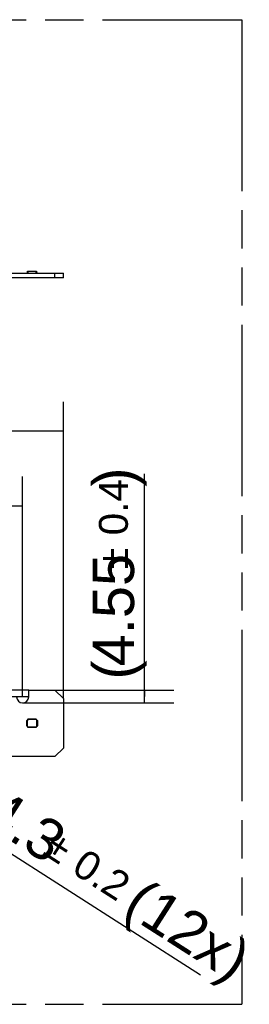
# Model space of a CAD drawing. Header units: millimetres. Extents: x 0 to 210, y 0 to 297.
# Tile 50 of 59: x 139 to 151, y 133 to 183. Entities that reach past the tile are written whole.
import ezdxf
from ezdxf.enums import TextEntityAlignment as Align

# ---------------------------------------------------------------- set-up
doc = ezdxf.new("R2010")
doc.units = ezdxf.units.MM
doc.header["$LTSCALE"] = 19.36
doc.linetypes.add('PHANTOM', pattern=[0.8, 0.45, -0.05, 0.1, -0.05, 0.1, -0.05])
doc.layers.get('0').update_dxf_attribs({"linetype": 'CONTINUOUS'})
doc.layers.add('DEFAULT_3', color=7, linetype='PHANTOM')
doc.layers.add('Z_DIM_2D', color=7, linetype='CONTINUOUS')
doc.styles.add('TEXTSTYLE_3', font='helveticaneueltw1g-ltcn.otf')
doc.styles.add('TEXTSTYLE_4', font='gdt', dxfattribs={"width": 0.7})
doc.dimstyles.new('DIMSTYLE_2', dxfattribs={"dimtxt": 2.1, "dimasz": 3.5, "dimexe": 1.5, "dimexo": 0, "dimgap": 0.525, "dimtad": 1, "dimlfac": 7.000007, "dimdsep": 46, "dimtxsty": 'TEXTSTYLE_3', "dimblk": '_FILLED', "dimblk1": '_FILLED', "dimblk2": '_FILLED', "dimcen": 0.09, "dimclrt": 5, "dimazin": 2, "dimtol": 1, "dimtp": 0.3, "dimtm": 0.3, "dimtfac": 1, "dimtofl": 0, "dimtmove": 0, "dimatfit": 3, "dimldrblk": '_FILLED', "dimfxl": 0, "dimtolj": 1, "dimarcsym": 0})
doc.dimstyles.new('DIMSTYLE_3', dxfattribs={"dimtxt": 2.1, "dimasz": 3.5, "dimexe": 1.5, "dimexo": 0, "dimgap": 0.525, "dimtad": 1, "dimlfac": 7.000007, "dimdsep": 46, "dimtxsty": 'TEXTSTYLE_3', "dimblk": '_FILLED', "dimblk1": '_FILLED', "dimblk2": '_FILLED', "dimcen": 0.09, "dimclrt": 5, "dimazin": 2, "dimtol": 1, "dimtp": 0.4, "dimtm": 0.4, "dimtfac": 1, "dimtofl": 0, "dimtmove": 0, "dimatfit": 3, "dimldrblk": '_FILLED', "dimfxl": 0, "dimtolj": 1, "dimarcsym": 0})
doc.dimstyles.new('DIMSTYLE_4', dxfattribs={"dimtxt": 2.1, "dimasz": 3.5, "dimexe": 1.5, "dimexo": 0, "dimtad": 1, "dimlfac": 7.000007, "dimdsep": 46, "dimtxsty": 'TEXTSTYLE_3', "dimblk": '_FILLED', "dimblk1": '_FILLED', "dimblk2": '_FILLED', "dimcen": 0.09, "dimclrt": 5, "dimazin": 2, "dimtol": 1, "dimtp": 0.2, "dimtm": 0.2, "dimtfac": 1, "dimtofl": 0, "dimtmove": 0, "dimatfit": 1, "dimldrblk": '_FILLED', "dimfxl": 0, "dimtolj": 1, "dimarcsym": 0})

# ---------------------------------------------------------------- blocks, each defined once
blk = doc.blocks.new('*D7')
at = {"layer": 'Z_DIM_2D', "color": 2, "linetype": 'Continuous', "transparency": 16777216}
for p, q in [((63.287, 148.295), (63.287, 159.484)), ((139.001, 148.295), (139.001, 159.484)), ((63.287, 157.984), (101.144, 157.984)), ((139.001, 157.984), (101.144, 157.984))]:
    blk.add_line(p, q, dxfattribs=at)
at = {"layer": 'Z_DIM_2D', "color": 5, "linetype": 'Continuous', "transparency": 16777216}
for s, height, style, p in [('530', 2.1, 'TEXTSTYLE_3', (99.052, 158.509)), ('`', 1.47, 'TEXTSTYLE_4', (102.025, 158.824)), ('0.3', 1.47, 'TEXTSTYLE_3', (104.117, 158.824))]:
    blk.add_text(s, height=height, dxfattribs=dict(at, style=style)).set_placement(p, align=Align.CENTER)
blk = doc.blocks.new('_FILLED')
at = {"color": 0, "linetype": 'ByBlock'}
blk.add_solid([(0, 0), (-1, 0.125), (-1, -0.125)], dxfattribs=at)
blk = doc.blocks.new('_NONE')
blk = doc.blocks.new('*D8')
at = {"layer": 'Z_DIM_2D', "color": 2, "linetype": 'Continuous', "transparency": 16777216}
for p, q in [((61.215, 148.209), (61.215, 163.278)), ((141.072, 148.209), (141.072, 163.278)), ((61.215, 161.778), (101.144, 161.778)), ((141.072, 161.778), (101.144, 161.778))]:
    blk.add_line(p, q, dxfattribs=at)
at = {"layer": 'Z_DIM_2D', "color": 5, "linetype": 'Continuous', "transparency": 16777216}
for s, height, style, p in [('559', 2.1, 'TEXTSTYLE_3', (99.052, 162.303)), ('`', 1.47, 'TEXTSTYLE_4', (102.025, 162.618)), ('0.4', 1.47, 'TEXTSTYLE_3', (104.117, 162.618))]:
    blk.add_text(s, height=height, dxfattribs=dict(at, style=style)).set_placement(p, align=Align.CENTER)
blk = doc.blocks.new('_CLOSED')
at = {"color": 0, "linetype": 'ByBlock'}
for p, q in [((0, 0), (-1, 0.125)), ((-1, 0.125), (-1, -0.125)), ((-1, -0.125), (0, 0)), ((-1, 0), (0, 0))]:
    blk.add_line(p, q, dxfattribs=at)
blk = doc.blocks.new('*D11')
at = {"layer": 'Z_DIM_2D', "color": 2, "linetype": 'Continuous', "transparency": 16777216}
blk.add_line((130.331, 145.5), (148.027, 134.179), dxfattribs=at)
at = {"layer": 'Z_DIM_2D', "color": 2, "linetype": 'Continuous', "transparency": 16777216, "xscale": 3.5, "yscale": 3.5, "zscale": 3.5, "rotation": 147.3913147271}
blk.add_blockref('_CLOSED', (130.331, 145.5), dxfattribs=at)
at = {"layer": 'Z_DIM_2D', "color": 5, "linetype": 'Continuous', "transparency": 16777216}
for s, height, style, p in [('n', 2.1, 'TEXTSTYLE_4', (134.474, 143.473)), ('4.3', 2.1, 'TEXTSTYLE_3', (136.833, 141.964)), ('`', 1.47, 'TEXTSTYLE_4', (139.973, 140.329)), ('0.2', 1.47, 'TEXTSTYLE_3', (141.417, 139.405)), (' (12x)', 2.1, 'TEXTSTYLE_3', (143.327, 137.81))]:
    blk.add_text(s, height=height, rotation=-32.6087, dxfattribs=dict(at, style=style)).set_placement(p)
blk = doc.blocks.new('*D12')
at = {"layer": 'Z_DIM_2D', "color": 2, "linetype": 'Continuous', "transparency": 16777216}
for p, q in [((145.185, 148.312), (145.185, 159.614)), ((140.644, 148.637), (146.685, 148.637)), ((145.185, 148.637), (145.185, 148.312)), ((145.185, 147.987), (145.185, 148.312)), ((139.001, 147.987), (146.685, 147.987))]:
    blk.add_line(p, q, dxfattribs=at)
at = {"layer": 'Z_DIM_2D', "color": 5, "linetype": 'Continuous', "transparency": 16777216}
for s, height, style, p in [(')', 2.1, 'TEXTSTYLE_3', (144.66, 158.963)), ('0.4', 1.47, 'TEXTSTYLE_3', (144.345, 156.495)), ('`', 1.47, 'TEXTSTYLE_4', (144.345, 154.78)), ('4.55', 2.1, 'TEXTSTYLE_3', (144.66, 149.844)), ('(', 2.1, 'TEXTSTYLE_3', (144.66, 149.17))]:
    blk.add_text(s, height=height, rotation=90, dxfattribs=dict(at, style=style)).set_placement(p)
blk = doc.blocks.new('*D13')
at = {"layer": 'Z_DIM_2D', "color": 2, "linetype": 'Continuous', "transparency": 16777216}
for p, q in [((137.981, 148.466), (137.981, 157.401)), ((139.308, 148.637), (136.481, 148.637)), ((137.981, 148.637), (137.981, 148.466)), ((139.308, 148.295), (136.481, 148.295)), ((137.981, 148.295), (137.981, 148.466))]:
    blk.add_line(p, q, dxfattribs=at)
at = {"layer": 'Z_DIM_2D', "color": 5, "linetype": 'Continuous', "transparency": 16777216}
for s, height, style, p in [('0.3', 1.47, 'TEXTSTYLE_3', (137.141, 154.933)), ('2.4', 2.1, 'TEXTSTYLE_3', (137.456, 149.692)), ('`', 1.47, 'TEXTSTYLE_4', (137.141, 153.218))]:
    blk.add_text(s, height=height, rotation=90, dxfattribs=dict(at, style=style)).set_placement(p)

msp = doc.modelspace()

# ---------------------------------------------------------------- linework, layer by layer
at = {"color": 7, "linetype": 'Continuous'}
for p, q in [((61.2151, 169.8124), (141.0721, 169.8124)), ((141.0721, 169.5766), (61.2151, 169.5766)), ((139.2069, 169.8125), (139.2483, 169.8125)), ((139.2069, 169.8125), (139.2069, 169.8124)), ((139.2283, 169.8481), (139.2496, 169.8481)), ((139.2283, 169.8481), (139.2283, 169.8125)), ((139.2355, 169.8481), (139.2355, 169.8125)), ((139.2483, 169.8124), (139.2516, 169.9052)), ((139.2516, 169.9052), (139.7022, 169.9052)), ((139.7022, 169.9052), (139.7055, 169.8124)), ((139.7042, 169.8481), (139.7255, 169.8481)), ((139.7055, 169.8125), (139.7598, 169.8125)), ((139.7183, 169.8481), (139.7183, 169.8125)), ((139.7255, 169.8481), (139.7255, 169.8125)), ((139.7598, 169.8124), (139.7598, 169.8125)), ((140.6436, 169.5766), (140.6436, 169.8124)), ((141.0721, 169.5766), (141.0721, 169.8124)), ((139.3079, 148.6374), (140.6436, 148.6374)), ((139.3079, 148.2945), (139.3079, 148.6374)), ((141.0721, 148.2088), (140.6436, 148.6374)), ((141.0721, 148.2088), (141.0721, 145.6945)), ((139.2069, 146.816), (139.2069, 147.0874)), ((139.2212, 147.1017), (139.2483, 147.1017)), ((139.2355, 147.0945), (139.2283, 147.0767)), ((139.2283, 147.041), (139.2283, 147.0767)), ((139.2283, 147.041), (139.2355, 147.0231)), ((139.2355, 147.0945), (139.2496, 147.0945)), ((139.2355, 146.8802), (139.2355, 147.0231)), ((139.2483, 147.0945), (139.2483, 147.1303)), ((139.2496, 146.8088), (139.2496, 147.0945)), ((139.2508, 147.097), (139.303, 147.1492)), ((139.2508, 147.097), (139.2508, 147.1278)), ((139.2516, 146.7763), (139.2516, 147.0978)), ((139.6841, 147.1517), (139.2697, 147.1517)), ((139.303, 147.1492), (139.2722, 147.1492)), ((139.6808, 147.1484), (139.3022, 147.1484)), ((139.7022, 147.127), (139.7022, 146.7763)), ((139.7042, 147.0945), (139.7183, 147.0945)), ((139.7042, 147.0945), (139.7042, 146.8088)), ((139.7055, 147.1303), (139.7055, 147.0945)), ((139.7055, 147.1017), (139.7455, 147.1017)), ((139.7255, 147.0767), (139.7183, 147.0945)), ((139.7183, 147.0231), (139.7255, 147.041)), ((139.7183, 147.0231), (139.7183, 146.8802)), ((139.7255, 147.0767), (139.7255, 147.041)), ((139.7598, 147.0874), (139.7598, 146.816)), ((139.2483, 146.8017), (139.2212, 146.8017)), ((139.2355, 146.8802), (139.2283, 146.8624)), ((139.2283, 146.8267), (139.2283, 146.8624)), ((139.2283, 146.8267), (139.2355, 146.8088)), ((139.2496, 146.8088), (139.2355, 146.8088)), ((139.2483, 146.7731), (139.2483, 146.8088)), ((139.6841, 146.7517), (139.2697, 146.7517)), ((139.273, 146.7549), (139.6808, 146.7549)), ((139.7183, 146.8088), (139.7042, 146.8088)), ((139.7055, 146.8088), (139.7055, 146.7731)), ((139.7455, 146.8017), (139.7055, 146.8017)), ((139.7255, 146.8624), (139.7183, 146.8802)), ((139.7183, 146.8088), (139.7255, 146.8267)), ((139.7255, 146.8624), (139.7255, 146.8267)), ((140.6436, 145.266), (141.0721, 145.6945)), ((140.6436, 145.266), (61.6437, 145.266))]:
    msp.add_line(p, q, dxfattribs=at)
at = {"color": 9, "linetype": 'Continuous'}
for p, q in [((139.2212, 169.8124), (139.2212, 169.8125)), ((139.273, 169.9052), (139.2697, 169.8124)), ((139.6841, 169.8124), (139.6808, 169.9052)), ((139.7455, 169.8125), (139.7455, 169.8124)), ((139.2508, 147.1278), (139.2483, 147.1303)), ((139.2697, 147.1517), (139.2722, 147.1492)), ((139.6808, 147.1484), (139.6841, 147.1517)), ((139.7055, 147.1303), (139.7022, 147.127)), ((139.2483, 146.7731), (139.2516, 146.7763)), ((139.273, 146.7549), (139.2697, 146.7517)), ((139.6841, 146.7517), (139.6808, 146.7549)), ((139.7022, 146.7763), (139.7055, 146.7731))]:
    msp.add_line(p, q, dxfattribs=at)
at = {"color": 7, "linetype": 'Continuous'}
for centre, radius, start, end in [((139.0007, 148.2945), 0.3071, 180, 360), ((139.2212, 147.0874), 0.0143, 90.00066, 180), ((139.7455, 147.0874), 0.0143, 0.00066, 89.99934), ((139.2212, 146.816), 0.0143, 180, 269.99934), ((139.7455, 146.816), 0.0143, 270.00066, 359.99934)]:
    msp.add_arc(centre, radius, start, end, dxfattribs=at)
for centre, major_axis, start_param, end_param in [((139.2698, 147.1302), (-0.0152, 0.0152), -0.7847892, 0.7847892), ((139.2723, 147.1277), (-0.0152, 0.0152), -0.7847892, 0.7847892), ((139.6808, 147.127), (0.0152, 0.0152), -0.7847892, 0.7847892), ((139.684, 147.1302), (0.0152, 0.0152), -0.7847892, 0.7847892), ((139.2698, 146.7731), (0.0152, 0.0152), -3.9263818, -2.3568035), ((139.273, 146.7764), (-0.0152, -0.0152), -0.7847892, 0.7847892), ((139.6808, 146.7764), (0.0152, -0.0152), -0.7847892, 0.7847892), ((139.684, 146.7731), (-0.0152, 0.0152), -3.9263818, -2.3568035)]:
    msp.add_ellipse(centre, major_axis=major_axis, ratio=0.9987828, start_param=start_param, end_param=end_param, dxfattribs=at)
at = {"layer": 'DEFAULT_3', "color": 91, "linetype": 'PHANTOM', "true_color": 0x80ff80}
for p, q in [((50.1286, 182.68), (150.1286, 182.68)), ((150.1286, 182.68), (150.1286, 132.68))]:
    msp.add_line(p, q, dxfattribs=at)
at = {"layer": 'DEFAULT_3', "color": 3, "linetype": 'PHANTOM'}
msp.add_line((50.1286, 132.68), (150.1286, 132.68), dxfattribs=at)

# ---------------------------------------------------------------- dimensions: what is measured, and where the dimension line sits
at = {"layer": 'Z_DIM_2D', "color": 2, "linetype": 'Continuous'}
for base, p1, p2, dimstyle, picture, middle in [((141.0721, 161.7778), (61.2151, 148.2088), (141.0721, 148.2088), 'DIMSTYLE_3', '*D8', (101.1436, 161.7778)), ((139.0007, 157.9837), (63.2865, 148.2945), (139.0007, 148.2945), 'DIMSTYLE_2', '*D7', (101.1436, 157.9837))]:
    dim = msp.add_linear_dim(base=base, p1=p1, p2=p2, dimstyle=dimstyle, override={"dimblk1": 'NONE', "dimblk2": 'NONE', "dimsah": 1}, dxfattribs=at)
    dim.commit()
    dim.dimension.update_dxf_attribs({"geometry": picture, "text_midpoint": middle, "dimtype": 160})
dim = msp.add_linear_dim(base=(145.1852, 147.9874), p1=(140.6436, 148.6374), p2=(139.0007, 147.9874), angle=270, text='(<>)', dimstyle='DIMSTYLE_3', override={"dimblk1": 'NONE', "dimblk2": 'NONE', "dimsah": 1}, dxfattribs=at)
dim.commit()
dim.dimension.update_dxf_attribs({"geometry": '*D12', "text_midpoint": (145.1852, 154.3917), "dimtype": 160})
dim = msp.add_linear_dim(base=(137.9807, 148.6374), p1=(136.4807, 148.2945), p2=(136.4807, 148.6374), angle=90, dimstyle='DIMSTYLE_2', override={"dimblk1": 'NONE', "dimblk2": 'NONE', "dimsah": 1}, dxfattribs=at)
dim.commit()
dim.dimension.update_dxf_attribs({"geometry": '*D13', "text_midpoint": (137.9807, 153.5465), "dimtype": 160})
dim = msp.add_diameter_dim_2p(p1=(130.3309, 145.5004), p2=(129.8134, 145.8315), text='%%c<> (12x)', dimstyle='DIMSTYLE_4', override={"dimpost": '<>', "dimblk1": 'CLOSED', "dimblk2": 'CLOSED', "dimsah": 1}, dxfattribs=at)
dim.commit()
dim.dimension.update_dxf_attribs({"geometry": '*D11', "text_midpoint": (141.9579, 139.9319), "dimtype": 163})

doc.saveas('drawing.dxf')
